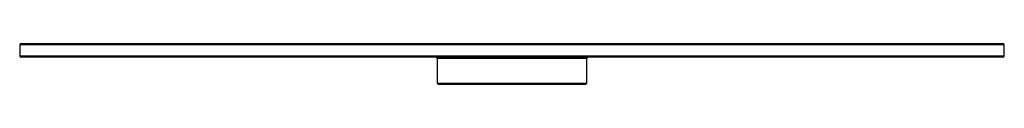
# Paper-space layout '_Frontal' of a CAD drawing. Header units: millimetres. Extents: x -73 to 73, y -4 to 2.
import ezdxf

# ---------------------------------------------------------------- set-up
doc = ezdxf.new("R2010")
doc.units = ezdxf.units.MM

psp = doc.layouts.new('_Frontal')

# ---------------------------------------------------------------- linework, layer by layer
at = {"color": 7, "linetype": 'Continuous', "lineweight": 25}
for p, q in [((-72.5, 1.8), (-72.5, 0.2)), ((-72.3, 2), (72.3, 2)), ((72.5, 0.2), (72.5, 1.8)), ((72.3, 0), (-72.3, 0)), ((-11, -0.2), (-11, -3.8)), ((11, -3.8), (11, -0.2)), ((10.8, -4), (-10.8, -4))]:
    psp.add_line(p, q, dxfattribs=at)
at = {"color": 8, "linetype": 'Continuous', "lineweight": 25}
for p, q in [((72.5, 1.8), (-72.5, 1.8)), ((-72.5, 0.2), (72.5, 0.2)), ((11, -0.2), (-11, -0.2)), ((-11, -3.8), (11, -3.8))]:
    psp.add_line(p, q, dxfattribs=at)
at = {"color": 7, "linetype": 'Continuous', "lineweight": 25}
for centre, start, end in [((-72.3, 1.8), 90, 180), ((72.3, 1.8), 0, 90), ((-72.3, 0.2), 180, 270), ((-11.2, -0.2), 0, 90), ((11.2, -0.2), 90, 180), ((72.3, 0.2), 270, 360), ((-10.8, -3.8), 180, 270), ((10.8, -3.8), 270, 0)]:
    psp.add_arc(centre, 0.2, start, end, dxfattribs=at)

doc.saveas('drawing.dxf')
